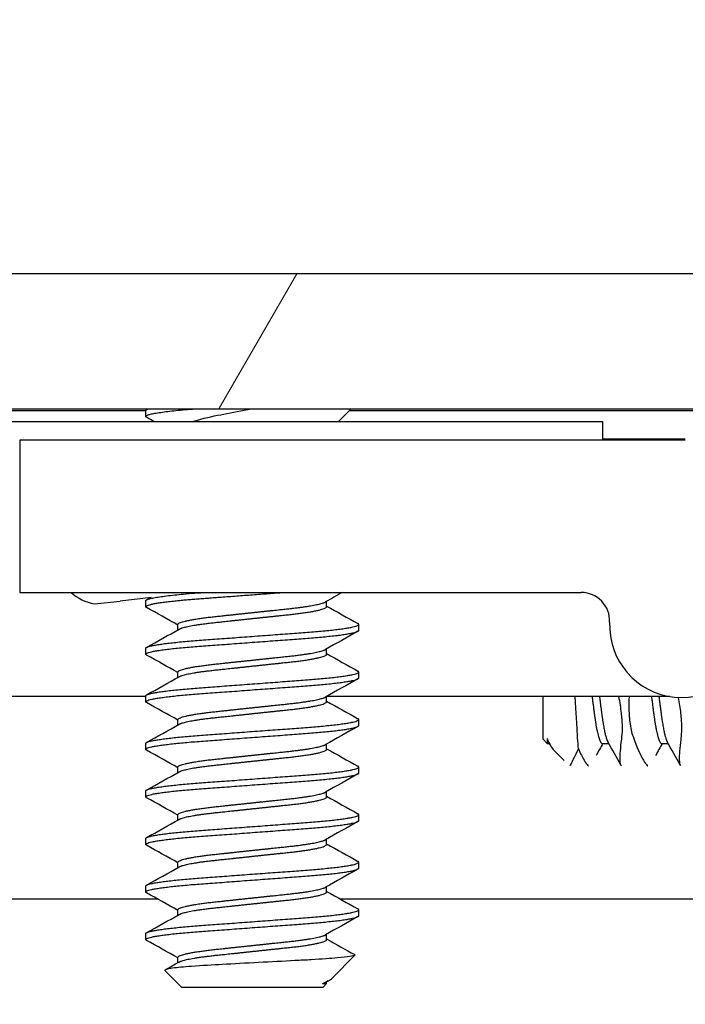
# Model space of a CAD drawing. Header units: millimetres. Extents: x 80 to 2248, y 80 to 1719.
# Tile 43 of 79: x 730 to 739, y 1578 to 1591. Entities that reach past the tile are written whole.
import ezdxf

# ---------------------------------------------------------------- set-up
doc = ezdxf.new("R2010")
doc.units = ezdxf.units.MM
doc.header["$LTSCALE"] = 8.333333
for name, color, linetype, lineweight in [('Dimension (ANSI)', 7, 'Continuous', 25), ('Hatch (ANSI)', 7, 'Continuous', 18), ('Visible (ANSI)', 7, 'Continuous', 25)]:
    doc.layers.add(name, color=color, linetype=linetype, lineweight=lineweight)
doc.styles.add('Note Text (ANSI)', font='tahoma.ttf')
doc.dimstyles.new('Default - mm (ANSI)', dxfattribs={"dimscale": 8.333333, "dimtxt": 1.75, "dimasz": 1.5, "dimexe": 2, "dimexo": 1, "dimgap": 0.8, "dimtad": 0, "dimtih": 1, "dimtoh": 1, "dimrnd": 1e-08, "dimzin": 0, "dimdsep": 46, "dimtxsty": 'Note Text (ANSI)', "dimblk": 'Filled-2', "dimcen": 0.09, "dimdle": 10, "dimclrd": 256, "dimclre": 256, "dimclrt": 256, "dimadec": 1, "dimazin": 0, "dimtfac": 1.741714, "dimtofl": 0, "dimtmove": 0, "dimatfit": 3, "dimldrblk": 'Filled-1', "dimfxl": 1, "dimtolj": 1, "dimtzin": 0, "dimlwd": -1, "dimlwe": -1, "dimarcsym": 0})

# ---------------------------------------------------------------- blocks, each defined once
blk = doc.blocks.new('Filled-2')
at = {"color": 0}
for p, q in [((0, 0), (-1, 0.1667)), ((-1, 0.1667), (-1, -0.1667)), ((-1, 0), (0, 0)), ((-1, -0.1667), (0, 0))]:
    blk.add_line(p, q, dxfattribs=at)
at = {"color": 0, "flags": 128}
blk.add_lwpolyline([(-1, -0.1667), (0, 0), (-1, 0.1667), (-1, -0.1667)], dxfattribs=at)
at = {"color": 0}
blk.add_solid([(-1, -0.1667), (0, 0), (-1, 0.1667), (-1, -0.1667)], dxfattribs=at)
blk = doc.blocks.new('*D14')
at = {"layer": 'Defpoints', "color": 0, "transparency": 16777216}
for p in [(743.043, 1627.416), (327.743, 1579.466), (743.043, 1579.466)]:
    blk.add_point(p, dxfattribs=at)
at = {"layer": 'Dimension (ANSI)', "transparency": 16777216}
for p, q in [((327.743, 1587.799), (327.743, 1644.083)), ((743.043, 1587.799), (743.043, 1644.083)), ((340.243, 1627.416), (475.829, 1627.416)), ((730.543, 1627.416), (594.957, 1627.416))]:
    blk.add_line(p, q, dxfattribs=at)
at = {"layer": 'Dimension (ANSI)', "transparency": 16777216, "xscale": 12.5, "yscale": 12.5, "zscale": 12.5, "rotation": 180}
blk.add_blockref('Filled-2', (327.743, 1627.416), dxfattribs=at)
at = {"layer": 'Dimension (ANSI)', "transparency": 16777216, "xscale": 12.5, "yscale": 12.5, "zscale": 12.5}
blk.add_blockref('Filled-2', (743.043, 1627.416), dxfattribs=at)
at = {"layer": 'Dimension (ANSI)', "transparency": 16777216, "char_height": 14.58333, "attachment_point": 5, "style": 'Note Text (ANSI)'}
for s, insert in [('\\A1; 415.30 mm', (535.393, 1641.678)), ('\\A1;[16.350 in]', (535.393, 1611.21))]:
    blk.add_mtext(s, dxfattribs=dict(at, insert=insert))
blk = doc.blocks.new('Filled-1')
at = {"color": 0}
for p, q in [((0, 0), (-1, 0.3333)), ((-1, 0.3333), (-1, -0.3333)), ((-1, 0), (0, 0)), ((-1, -0.3333), (0, 0))]:
    blk.add_line(p, q, dxfattribs=at)
at = {"color": 0, "flags": 128}
blk.add_lwpolyline([(-1, -0.3333), (0, 0), (-1, 0.3333), (-1, -0.3333)], dxfattribs=at)
at = {"color": 0}
blk.add_solid([(-1, -0.3333), (0, 0), (-1, 0.3333), (-1, -0.3333)], dxfattribs=at)

msp = doc.modelspace()

# ---------------------------------------------------------------- hatches: boundary and pattern name
at = {"layer": 'Hatch (ANSI)'}
h = msp.add_hatch(dxfattribs=at)
h.set_pattern_fill('ANSI31', color=256, scale=211.666667, angle=15, style=0)
h.set_pattern_definition([(60, (0, 0), (-22.9136, 13.22917), [])])
h.paths.add_polyline_path([(739.1138, 1585.9848), (739.1138, 1587.7882), (331.6724, 1587.7882), (331.6724, 1585.9848)])
h = msp.add_hatch(dxfattribs=at)
h.set_pattern_fill('ANSI31', color=256, scale=211.666667, style=0)
h.set_pattern_definition([(45, (0, 0), (-18.70887, 18.70887), [])])
edge = h.paths.add_edge_path()
edge.add_line((739.8681, 1457.0161), (739.8681, 1455.1871))
edge.add_line((739.8681, 1455.1871), (746.2181, 1455.1871))
edge.add_line((746.2181, 1455.1871), (746.2181, 1587.7751))
edge.add_line((746.2181, 1587.7751), (739.8681, 1587.7751))
edge.add_line((739.8681, 1587.7751), (739.8681, 1585.9461))
edge.add_line((739.8681, 1585.9461), (738.5981, 1585.9461))
edge.add_line((738.5981, 1585.9461), (738.5981, 1585.5651))
edge.add_line((738.5981, 1585.5651), (729.7081, 1585.5651))
edge.add_line((729.7081, 1585.5651), (729.7081, 1583.5331))
edge.add_line((729.7081, 1583.5331), (737.2068, 1583.5331))
edge.add_ellipse((737.2068, 1583.1521), major_axis=(0.381, 0), ratio=1, start_angle=357.54327, end_angle=450, ccw=False)
edge.add_ellipse((738.5517, 1583.0944), major_axis=(-0.0414, -0.9643), ratio=1, start_angle=270, end_angle=443.33968)
edge.add_ellipse((740.8841, 1582.7201), major_axis=(0.2214, 1.3794), ratio=1, start_angle=198.23411, end_angle=450, ccw=False)
edge.add_ellipse((741.2584, 1580.3878), major_axis=(-0.953, -0.1529), ratio=1, start_angle=270, end_angle=450)
edge.add_ellipse((740.8841, 1582.7201), major_axis=(3.2854, 0.5272), ratio=1, start_angle=270, end_angle=289.53257)
edge.add_ellipse((742.6621, 1579.4658), major_axis=(0.3344, 0.1827), ratio=1, start_angle=331.35038, end_angle=450, ccw=False)
edge.add_line((743.0431, 1579.4658), (743.0431, 1463.4965))
edge.add_ellipse((742.6621, 1463.4965), major_axis=(0, -0.381), ratio=1, start_angle=331.35038, end_angle=450, ccw=False)
edge.add_ellipse((740.8841, 1460.2421), major_axis=(-2.92, 1.5953), ratio=1, start_angle=270, end_angle=289.53257)
edge.add_ellipse((741.2584, 1462.5745), major_axis=(-0.953, 0.1529), ratio=1, start_angle=270, end_angle=450)
edge.add_ellipse((740.8841, 1460.2421), major_axis=(1.3794, -0.2214), ratio=1, start_angle=198.23411, end_angle=450, ccw=False)
edge.add_ellipse((738.5517, 1459.8678), major_axis=(-0.1529, 0.953), ratio=1, start_angle=270, end_angle=443.33968)
edge.add_ellipse((737.2068, 1459.8101), major_axis=(0.0163, -0.3806), ratio=1, start_angle=357.54327, end_angle=450, ccw=False)
edge.add_line((737.2068, 1459.4291), (729.7081, 1459.4291))
edge.add_line((729.7081, 1459.4291), (729.7081, 1457.3971))
edge.add_line((729.7081, 1457.3971), (738.5981, 1457.3971))
edge.add_line((738.5981, 1457.3971), (738.5981, 1457.0161))
edge.add_line((738.5981, 1457.0161), (739.8681, 1457.0161))

# ---------------------------------------------------------------- linework, layer by layer
at = {"layer": 'Visible (ANSI)'}
for p, q in [((739.1138, 1587.7882), (331.6724, 1587.7882)), ((331.6724, 1585.9848), (739.1138, 1585.9848)), ((731.4029, 1585.9743), (731.4219, 1585.9848)), ((733.9657, 1585.8151), (734.1354, 1585.9848)), ((731.3922, 1585.9592), (638.2883, 1585.9592)), ((731.3922, 1585.8832), (731.3922, 1585.9626)), ((739.8681, 1585.9592), (734.1098, 1585.9592)), ((728.1431, 1585.8151), (737.4931, 1585.8151)), ((737.4931, 1585.8151), (737.4931, 1585.5651)), ((738.5981, 1585.5782), (737.4931, 1585.5782)), ((738.5981, 1585.5651), (729.7081, 1585.5651)), ((729.7081, 1585.5651), (729.7081, 1583.5331)), ((729.7081, 1583.5331), (737.2068, 1583.5331)), ((737.2912, 1583.5217), (737.2895, 1583.5241)), ((737.2932, 1583.5232), (737.2912, 1583.5217)), ((730.7078, 1583.3818), (731.0488, 1583.4185)), ((731.4646, 1583.4632), (731.0488, 1583.4185)), ((731.3922, 1583.3432), (731.3922, 1583.4226)), ((733.8074, 1583.3432), (733.8074, 1583.4144)), ((731.8218, 1583.034), (731.8218, 1583.1051)), ((734.237, 1583.0257), (734.237, 1583.1051)), ((731.3922, 1582.7082), (731.3922, 1582.7876)), ((733.8074, 1582.7082), (733.8074, 1582.7794)), ((731.8218, 1582.399), (731.8218, 1582.4701)), ((734.237, 1582.3907), (734.237, 1582.4701)), ((731.3922, 1582.1423), (637.9859, 1582.1423)), ((731.3922, 1582.0732), (731.3922, 1582.1526)), ((733.8074, 1582.0732), (733.8074, 1582.1444)), ((738.3933, 1582.1423), (733.8074, 1582.1423)), ((736.6931, 1582.1423), (736.6931, 1581.5759)), ((731.8218, 1581.764), (731.8218, 1581.8351)), ((734.237, 1581.7557), (734.237, 1581.8351)), ((731.3922, 1581.4382), (731.3922, 1581.5176)), ((733.8074, 1581.4382), (733.8074, 1581.5094)), ((736.6931, 1581.5759), (736.7514, 1581.5176)), ((736.7514, 1581.5814), (736.7514, 1581.5176)), ((736.7514, 1581.5176), (736.7811, 1581.5176)), ((736.7933, 1581.496), (736.7693, 1581.5386)), ((737.4869, 1581.5176), (737.5749, 1581.5176)), ((738.2806, 1581.5176), (738.3686, 1581.5176)), ((736.8432, 1581.4259), (736.9785, 1581.2905)), ((731.8218, 1581.129), (731.8218, 1581.2001)), ((734.237, 1581.1207), (734.237, 1581.2001)), ((731.3922, 1580.8032), (731.3922, 1580.8826)), ((733.8074, 1580.8032), (733.8074, 1580.8744)), ((731.8218, 1580.494), (731.8218, 1580.5651)), ((734.237, 1580.4857), (734.237, 1580.5651)), ((731.3922, 1580.1682), (731.3922, 1580.2476)), ((733.8074, 1580.1682), (733.8074, 1580.2394)), ((731.8218, 1579.859), (731.8218, 1579.9301)), ((734.237, 1579.8507), (734.237, 1579.9301)), ((731.3922, 1579.5332), (731.3922, 1579.6126)), ((733.8074, 1579.5332), (733.8074, 1579.6044)), ((731.5566, 1579.4357), (638.1743, 1579.4357)), ((741.0999, 1579.4357), (733.9958, 1579.4357)), ((731.8218, 1579.224), (731.8218, 1579.2951)), ((734.237, 1579.2157), (734.237, 1579.2951)), ((731.3922, 1578.8982), (731.3922, 1578.9776)), ((733.8074, 1578.8982), (733.8074, 1578.9694)), ((731.8218, 1578.589), (731.8218, 1578.6601)), ((733.8808, 1578.3833), (734.1859, 1578.6884)), ((731.8685, 1578.2632), (731.6475, 1578.4841)), ((731.8685, 1578.2632), (733.7608, 1578.2632)), ((733.7534, 1578.3099), (733.8074, 1578.3099)), ((733.7608, 1578.2632), (733.8074, 1578.3099)), ((733.8285, 1578.3462), (733.7915, 1578.3254)), ((733.8074, 1578.3099), (733.8074, 1578.3344))]:
    msp.add_line(p, q, dxfattribs=at)
for centre, radius, start, end in [((730.8003, 1583.9747), 0.6, 227.38281, 261.13415), ((737.2068, 1583.1521), 0.381, 357.54327, 90), ((738.5517, 1583.0944), 0.9652, 177.54327, 350.88295)]:
    msp.add_arc(centre, radius, start, end, dxfattribs=at)
for points, weights in [([(731.3922, 1585.8832), (731.3922, 1585.9334), (732.048, 1585.9848)], [1, 0.872099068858, 0.988403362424]), ([(731.3922, 1585.9626), (731.3922, 1585.9732), (731.4295, 1585.9848)], [1, 0.97005869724, 0.95350025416]), ([(731.4029, 1585.8716), (731.3922, 1585.8776), (731.3922, 1585.8832)], [0.971473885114, 0.983771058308, 1]), ([(731.4029, 1583.3316), (731.3922, 1583.3376), (731.3922, 1583.3432)], [0.971473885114, 0.983771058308, 1]), ([(734.237, 1583.1051), (734.237, 1583.1108), (734.2263, 1583.1168)], [1, 0.983771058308, 0.971473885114]), ([(731.4029, 1582.6966), (731.3922, 1582.7026), (731.3922, 1582.7082)], [0.971473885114, 0.983771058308, 1]), ([(734.237, 1582.4701), (734.237, 1582.4758), (734.2263, 1582.4818)], [1, 0.983771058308, 0.971473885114]), ([(731.4029, 1582.0616), (731.3922, 1582.0676), (731.3922, 1582.0732)], [0.971473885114, 0.983771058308, 1]), ([(734.237, 1581.8351), (734.237, 1581.8408), (734.2263, 1581.8468)], [1, 0.983771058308, 0.971473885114]), ([(731.4029, 1581.4266), (731.3922, 1581.4326), (731.3922, 1581.4382)], [0.971473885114, 0.983771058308, 1]), ([(734.237, 1581.2001), (734.237, 1581.2058), (734.2263, 1581.2118)], [1, 0.983771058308, 0.971473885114]), ([(731.4029, 1580.7916), (731.3922, 1580.7976), (731.3922, 1580.8032)], [0.971473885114, 0.983771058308, 1]), ([(734.237, 1580.5651), (734.237, 1580.5708), (734.2263, 1580.5768)], [1, 0.983771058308, 0.971473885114]), ([(731.4029, 1580.1566), (731.3922, 1580.1626), (731.3922, 1580.1682)], [0.971473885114, 0.983771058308, 1]), ([(734.237, 1579.9301), (734.237, 1579.9358), (734.2263, 1579.9418)], [1, 0.983771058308, 0.971473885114]), ([(731.4029, 1579.5216), (731.3922, 1579.5276), (731.3922, 1579.5332)], [0.971473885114, 0.983771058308, 1]), ([(734.237, 1579.2951), (734.237, 1579.3008), (734.2263, 1579.3068)], [1, 0.983771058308, 0.971473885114]), ([(731.4029, 1578.8866), (731.3922, 1578.8926), (731.3922, 1578.8982)], [0.971473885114, 0.983771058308, 1]), ([(733.7534, 1578.3099), (733.778, 1578.3178), (733.7915, 1578.3254)], [0.941670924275, 0.948650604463, 0.961256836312])]:
    msp.add_rational_spline(points, weights, degree=2, dxfattribs=at)
for points, knots in [([(732.0166, 1585.8151), (732.0366, 1585.8219), (732.0581, 1585.8286), (732.1972, 1585.8684), (732.3309, 1585.8936), (732.5492, 1585.9376), (732.6744, 1585.9615), (732.8042, 1585.9848)], [-0.083334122, -0.083334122, -0.083334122, -0.083334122, -0.076431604, -0.076431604, -0.041316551, -0.041316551, -0.001073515, -0.001073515, -0.001073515, -0.001073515]), ([(737.1704, 1581.4447), (737.1638, 1581.533), (737.157, 1581.6415), (737.1439, 1581.859), (737.1386, 1581.9501), (737.1314, 1582.0772), (737.1296, 1582.1096), (737.1278, 1582.1423)], [-0.265576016, -0.265576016, -0.265576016, -0.265576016, -0.232047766, -0.232047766, -0.210242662, -0.210242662, -0.202903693, -0.202903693, -0.202903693, -0.202903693]), ([(737.7518, 1581.8569), (737.7518, 1581.857), (737.7518, 1581.8571), (737.7518, 1581.8577), (737.7517, 1581.8582), (737.7516, 1581.8598), (737.7515, 1581.8609), (737.7512, 1581.864), (737.751, 1581.8661), (737.7499, 1581.8791), (737.7488, 1581.8903), (737.7469, 1581.908), (737.7462, 1581.9145), (737.7374, 1581.9917), (737.7258, 1582.0664), (737.7107, 1582.1423)], [-0.034842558, -0.034842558, -0.034842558, -0.034842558, -0.03481885, -0.03481885, -0.034633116, -0.034633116, -0.034264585, -0.034264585, -0.033549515, -0.033549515, -0.029765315, -0.029765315, -0.027595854, -0.027595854, -0.004132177, -0.004132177, -0.004132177, -0.004132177]), ([(737.8475, 1582.1423), (737.8445, 1582.0828), (737.8437, 1582.0243), (737.8458, 1581.9405), (737.847, 1581.9135), (737.8492, 1581.8801), (737.8498, 1581.8728), (737.8505, 1581.864), (737.8506, 1581.8624), (737.8508, 1581.8598), (737.8509, 1581.8589), (737.851, 1581.8576), (737.851, 1581.8573), (737.851, 1581.8569)], [-0.030535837, -0.030535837, -0.030535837, -0.030535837, -0.012483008, -0.012483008, -0.003628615, -0.003628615, -0.001159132, -0.001159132, -0.00059496, -0.00059496, -0.000274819, -0.000274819, -0.000152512, -0.000152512, -0.000152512, -0.000152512]), ([(738.5456, 1581.8569), (738.5456, 1581.857), (738.5456, 1581.8571), (738.5455, 1581.8577), (738.5455, 1581.8582), (738.5453, 1581.8598), (738.5452, 1581.8609), (738.545, 1581.864), (738.5448, 1581.8661), (738.5436, 1581.8791), (738.5425, 1581.8903), (738.5407, 1581.908), (738.5399, 1581.9145), (738.5316, 1581.988), (738.5207, 1582.0585), (738.5068, 1582.1303)], [-0.034842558, -0.034842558, -0.034842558, -0.034842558, -0.03481885, -0.03481885, -0.034633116, -0.034633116, -0.034264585, -0.034264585, -0.033549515, -0.033549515, -0.029765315, -0.029765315, -0.027595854, -0.027595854, -0.005374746, -0.005374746, -0.005374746, -0.005374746]), ([(737.7524, 1581.6081), (737.7575, 1581.6494), (737.7593, 1581.6992), (737.757, 1581.7791), (737.7558, 1581.8032), (737.7536, 1581.8347), (737.7531, 1581.8413), (737.7524, 1581.8496), (737.7523, 1581.8513), (737.7521, 1581.854), (737.752, 1581.855), (737.7519, 1581.8563), (737.7518, 1581.8566), (737.7518, 1581.8569)], [-0.034472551, -0.034472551, -0.034472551, -0.034472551, -0.012435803, -0.012435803, -0.003526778, -0.003526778, -0.001193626, -0.001193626, -0.00060916, -0.00060916, -0.000268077, -0.000268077, -0.000152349, -0.000152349, -0.000152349, -0.000152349]), ([(737.851, 1581.8569), (737.851, 1581.8569), (737.851, 1581.8569), (737.8511, 1581.8564), (737.8511, 1581.8559), (737.8513, 1581.8544), (737.8513, 1581.8534), (737.8516, 1581.8506), (737.8517, 1581.8488), (737.8527, 1581.8379), (737.8536, 1581.829), (737.8551, 1581.8151), (737.8557, 1581.8099), (737.8656, 1581.727), (737.8801, 1581.6605), (737.8996, 1581.6081)], [-0.03487928, -0.03487928, -0.03487928, -0.03487928, -0.034868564, -0.034868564, -0.034697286, -0.034697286, -0.034360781, -0.034360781, -0.03372217, -0.03372217, -0.03054936, -0.03054936, -0.028690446, -0.028690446, -0.000157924, -0.000157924, -0.000157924, -0.000157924]), ([(738.5461, 1581.6081), (738.5513, 1581.6494), (738.553, 1581.6992), (738.5508, 1581.7791), (738.5496, 1581.8032), (738.5473, 1581.8347), (738.5468, 1581.8413), (738.5462, 1581.8496), (738.546, 1581.8513), (738.5458, 1581.854), (738.5457, 1581.855), (738.5456, 1581.8563), (738.5456, 1581.8566), (738.5456, 1581.8569)], [-0.034472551, -0.034472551, -0.034472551, -0.034472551, -0.012435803, -0.012435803, -0.003526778, -0.003526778, -0.001193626, -0.001193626, -0.00060916, -0.00060916, -0.000268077, -0.000268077, -0.000152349, -0.000152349, -0.000152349, -0.000152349]), ([(737.7455, 1581.216), (737.7349, 1581.2264), (737.7287, 1581.2552), (737.7261, 1581.3632), (737.7336, 1581.454), (737.7495, 1581.5845), (737.7509, 1581.5962), (737.7524, 1581.6081)], [-0.12344145, -0.12344145, -0.12344145, -0.12344145, -0.07290652, -0.07290652, -0.00664461, -0.00664461, -0.00025435, -0.00025435, -0.00025435, -0.00025435]), ([(737.8996, 1581.6081), (737.9523, 1581.4663), (737.9998, 1581.3588), (738.0587, 1581.2581), (738.0761, 1581.2347), (738.093, 1581.2197), (738.0957, 1581.2176), (738.0983, 1581.216)], [-0.27728151, -0.27728151, -0.27728151, -0.27728151, -0.19948661, -0.19948661, -0.16009929, -0.16009929, -0.15219723, -0.15219723, -0.15219723, -0.15219723]), ([(738.5393, 1581.216), (738.5286, 1581.2264), (738.5225, 1581.2552), (738.5199, 1581.3632), (738.5274, 1581.454), (738.5432, 1581.5845), (738.5447, 1581.5962), (738.5461, 1581.6081)], [-0.12344145, -0.12344145, -0.12344145, -0.12344145, -0.07290652, -0.07290652, -0.00664461, -0.00664461, -0.00025435, -0.00025435, -0.00025435, -0.00025435]), ([(737.0601, 1581.2165), (737.0628, 1581.222), (737.0681, 1581.2327), (737.0942, 1581.2852), (737.1267, 1581.3512), (737.1704, 1581.4447)], [0.146244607, 0.146244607, 0.146244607, 0.146244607, 0.172757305, 0.172757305, 0.234576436, 0.234576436, 0.234576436, 0.234576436]), ([(737.1704, 1581.4447), (737.1976, 1581.3813), (737.2229, 1581.3301), (737.265, 1581.2581), (737.2823, 1581.2347), (737.2993, 1581.2197), (737.302, 1581.2176), (737.3045, 1581.216)], [-0.24382963, -0.24382963, -0.24382963, -0.24382963, -0.199486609, -0.199486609, -0.160099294, -0.160099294, -0.152197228, -0.152197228, -0.152197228, -0.152197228]), ([(734.1859, 1578.6884), (734.1791, 1578.6816), (734.1473, 1578.6755), (734.0749, 1578.6647), (734.021, 1578.6587), (733.8597, 1578.6442), (733.7407, 1578.6357), (733.5347, 1578.6238), (733.4607, 1578.6201), (733.2297, 1578.6082), (733.0641, 1578.5996), (732.7308, 1578.5818), (732.5663, 1578.5729), (732.292, 1578.5576), (732.1434, 1578.5501), (731.8982, 1578.5319), (731.8123, 1578.5236), (731.7136, 1578.5099), (731.6857, 1578.5047), (731.6454, 1578.4931), (731.6438, 1578.4878), (731.6475, 1578.4841)], [-0.3275077, -0.3275077, -0.3275077, -0.3275077, -0.298679, -0.298679, -0.26513723, -0.26513723, -0.21824944, -0.21824944, -0.19498337, -0.19498337, -0.1484776, -0.1484776, -0.10250817, -0.10250817, -0.06653819, -0.06653819, -0.03897493, -0.03897493, -0.02198565, -0.02198565, -0.000001, -0.000001, -0.000001, -0.000001])]:
    msp.add_open_spline(points, degree=3, knots=knots, dxfattribs=at)
for points in [[(731.504, 1585.8151), (731.4703, 1585.834), (731.4366, 1585.8528), (731.4029, 1585.8716)], [(734.0189, 1583.5331), (733.9431, 1583.4907), (733.8673, 1583.4481), (733.7915, 1583.4054)], [(731.4029, 1583.4343), (731.4194, 1583.4435), (731.4359, 1583.4527), (731.4524, 1583.4619)], [(733.8074, 1583.3515), (733.9469, 1583.2729), (734.0865, 1583.1948), (734.2263, 1583.1168)], [(731.8218, 1583.0969), (731.6823, 1583.1754), (731.5427, 1583.2536), (731.4029, 1583.3316)], [(731.4029, 1582.7993), (731.548, 1582.8803), (731.6929, 1582.9614), (731.8377, 1583.0429)], [(734.2263, 1583.0141), (734.0812, 1582.9331), (733.9363, 1582.852), (733.7915, 1582.7704)], [(731.8218, 1582.4619), (731.6823, 1582.5404), (731.5427, 1582.6186), (731.4029, 1582.6966)], [(733.8074, 1582.7165), (733.9469, 1582.6379), (734.0865, 1582.5598), (734.2263, 1582.4818)], [(731.4029, 1582.1643), (731.548, 1582.2453), (731.6929, 1582.3264), (731.8377, 1582.4079)], [(734.2263, 1582.3791), (734.0812, 1582.2981), (733.9363, 1582.217), (733.7915, 1582.1354)], [(731.8218, 1581.8269), (731.6823, 1581.9054), (731.5427, 1581.9836), (731.4029, 1582.0616)], [(733.8074, 1582.0815), (733.9469, 1582.0029), (734.0865, 1581.9248), (734.2263, 1581.8468)], [(731.4029, 1581.5293), (731.548, 1581.6103), (731.6929, 1581.6914), (731.8377, 1581.7729)], [(734.2263, 1581.7441), (734.0812, 1581.6631), (733.9363, 1581.582), (733.7915, 1581.5004)], [(736.7514, 1581.5814), (736.7842, 1581.5065), (736.8146, 1581.4544), (736.8432, 1581.4259)], [(737.498, 1581.5176), (737.4674, 1581.4632), (737.4368, 1581.4088), (737.4062, 1581.3544)], [(737.7407, 1581.2226), (737.6816, 1581.328), (737.6224, 1581.4334), (737.5631, 1581.5386)], [(738.2918, 1581.5176), (738.2611, 1581.4632), (738.2305, 1581.4088), (738.2, 1581.3544)], [(738.5344, 1581.2226), (738.4753, 1581.328), (738.4162, 1581.4334), (738.3568, 1581.5386)], [(731.8218, 1581.1919), (731.6823, 1581.2704), (731.5427, 1581.3486), (731.4029, 1581.4266)], [(733.8074, 1581.4465), (733.9469, 1581.3679), (734.0865, 1581.2898), (734.2263, 1581.2118)], [(731.4029, 1580.8943), (731.548, 1580.9753), (731.6929, 1581.0564), (731.8377, 1581.1379)], [(734.2263, 1581.1091), (734.0812, 1581.0281), (733.9363, 1580.947), (733.7915, 1580.8654)], [(731.8218, 1580.5569), (731.6823, 1580.6354), (731.5427, 1580.7136), (731.4029, 1580.7916)], [(733.8074, 1580.8115), (733.9469, 1580.7329), (734.0865, 1580.6548), (734.2263, 1580.5768)], [(731.4029, 1580.2593), (731.548, 1580.3403), (731.6929, 1580.4214), (731.8377, 1580.5029)], [(734.2263, 1580.4741), (734.0812, 1580.3931), (733.9363, 1580.312), (733.7915, 1580.2304)], [(731.8218, 1579.9219), (731.6823, 1580.0004), (731.5427, 1580.0786), (731.4029, 1580.1566)], [(733.8074, 1580.1765), (733.9469, 1580.0979), (734.0865, 1580.0198), (734.2263, 1579.9418)], [(731.4029, 1579.6243), (731.548, 1579.7053), (731.6929, 1579.7864), (731.8377, 1579.8679)], [(734.2263, 1579.8391), (734.0812, 1579.7581), (733.9363, 1579.677), (733.7915, 1579.5954)], [(733.8074, 1579.5415), (733.9469, 1579.4629), (734.0865, 1579.3848), (734.2263, 1579.3068)], [(731.8218, 1579.2869), (731.6823, 1579.3654), (731.5427, 1579.4436), (731.4029, 1579.5216)], [(731.4029, 1578.9893), (731.548, 1579.0703), (731.6929, 1579.1514), (731.8377, 1579.2329)], [(734.2263, 1579.2041), (734.0812, 1579.1231), (733.9363, 1579.042), (733.7915, 1578.9604)], [(731.8218, 1578.6519), (731.6823, 1578.7304), (731.5427, 1578.8086), (731.4029, 1578.8866)], [(733.8074, 1578.9065), (733.9323, 1578.8361), (734.0574, 1578.7661), (734.1826, 1578.6962)], [(734.1825, 1578.6962), (734.1873, 1578.6935), (734.1884, 1578.6909), (734.1859, 1578.6884)], [(731.6516, 1578.4933), (731.7136, 1578.5281), (731.7757, 1578.563), (731.8377, 1578.5979)], [(733.7534, 1578.3099), (733.8156, 1578.3366), (733.8587, 1578.3612), (733.8808, 1578.3833)]]:
    msp.add_open_spline(points, degree=3, dxfattribs=at)
for points, weights, knots in [([(731.3922, 1583.4226), (731.3922, 1583.4755), (732.1034, 1583.5284), (732.1345, 1583.5308), (732.1665, 1583.5331)], [1, 0.866025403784, 1, 0.99328166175, 0.987237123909], [0.5625, 0.5625, 0.5625, 0.572916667, 0.572916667, 0.573439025, 0.573439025, 0.573439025]), ([(731.3922, 1583.3432), (731.3922, 1583.3962), (732.1034, 1583.4491), (732.6405, 1583.489), (733.2333, 1583.5331)], [1, 0.866025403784, 1, 0.895388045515, 0.954145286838], [0.5, 0.5, 0.5, 0.510416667, 0.510416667, 0.518550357, 0.518550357, 0.518550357]), ([(732.8146, 1583.2639), (733.0806, 1583.2922), (733.311, 1583.3168), (733.7096, 1583.3593), (733.7915, 1583.4054)], [0.933012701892, 0.933012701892, 1, 0.889515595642, 0.961256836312], [0.515625, 0.515625, 0.515625, 0.520833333, 0.520833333, 0.529423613, 0.529423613, 0.529423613]), ([(732.8146, 1583.1845), (733.0806, 1583.2128), (733.311, 1583.2374), (733.8074, 1583.2903), (733.8074, 1583.3432)], [0.933012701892, 0.933012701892, 1, 0.866025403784, 1], [0.515625, 0.515625, 0.515625, 0.520833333, 0.520833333, 0.53125, 0.53125, 0.53125]), ([(731.8218, 1583.1051), (731.8218, 1583.158), (732.3182, 1583.2109), (732.5486, 1583.2355), (732.8146, 1583.2639)], [1, 0.866025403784, 1, 0.933012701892, 0.933012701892], [0.5, 0.5, 0.5, 0.510416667, 0.510416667, 0.515625, 0.515625, 0.515625]), ([(731.3922, 1582.7876), (731.3922, 1582.8405), (732.1034, 1582.8934), (732.8146, 1582.9464), (733.5258, 1582.9993), (734.237, 1583.0522), (734.237, 1583.1051)], [1, 0.866025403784, 1, 0.866025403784, 1, 0.866025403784, 1], [0.5, 0.5, 0.5, 0.510416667, 0.510416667, 0.520833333, 0.520833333, 0.53125, 0.53125, 0.53125]), ([(731.8377, 1583.0429), (731.9196, 1583.0891), (732.3182, 1583.1316), (732.5486, 1583.1561), (732.8146, 1583.1845)], [0.961256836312, 0.889515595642, 1, 0.933012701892, 0.933012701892], [0.501826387, 0.501826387, 0.501826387, 0.510416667, 0.510416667, 0.515625, 0.515625, 0.515625]), ([(731.3922, 1582.7082), (731.3922, 1582.7612), (732.1034, 1582.8141), (732.8146, 1582.867), (733.5258, 1582.9199), (734.237, 1582.9728), (734.237, 1583.0257)], [1, 0.866025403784, 1, 0.866025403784, 1, 0.866025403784, 1], [0.4375, 0.4375, 0.4375, 0.447916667, 0.447916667, 0.458333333, 0.458333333, 0.46875, 0.46875, 0.46875]), ([(732.8146, 1582.6289), (733.0806, 1582.6572), (733.311, 1582.6818), (733.7096, 1582.7243), (733.7915, 1582.7704)], [0.933012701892, 0.933012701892, 1, 0.889515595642, 0.961256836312], [0.453125, 0.453125, 0.453125, 0.458333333, 0.458333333, 0.466923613, 0.466923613, 0.466923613]), ([(732.8146, 1582.5495), (733.0806, 1582.5778), (733.311, 1582.6024), (733.8074, 1582.6553), (733.8074, 1582.7082)], [0.933012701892, 0.933012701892, 1, 0.866025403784, 1], [0.453125, 0.453125, 0.453125, 0.458333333, 0.458333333, 0.46875, 0.46875, 0.46875]), ([(731.8218, 1582.4701), (731.8218, 1582.523), (732.3182, 1582.5759), (732.5486, 1582.6005), (732.8146, 1582.6289)], [1, 0.866025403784, 1, 0.933012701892, 0.933012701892], [0.4375, 0.4375, 0.4375, 0.447916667, 0.447916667, 0.453125, 0.453125, 0.453125]), ([(731.3922, 1582.1526), (731.3922, 1582.2055), (732.1034, 1582.2584), (732.8146, 1582.3114), (733.5258, 1582.3643), (734.237, 1582.4172), (734.237, 1582.4701)], [1, 0.866025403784, 1, 0.866025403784, 1, 0.866025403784, 1], [0.4375, 0.4375, 0.4375, 0.447916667, 0.447916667, 0.458333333, 0.458333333, 0.46875, 0.46875, 0.46875]), ([(731.8377, 1582.4079), (731.9196, 1582.4541), (732.3182, 1582.4966), (732.5486, 1582.5211), (732.8146, 1582.5495)], [0.961256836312, 0.889515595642, 1, 0.933012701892, 0.933012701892], [0.439326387, 0.439326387, 0.439326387, 0.447916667, 0.447916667, 0.453125, 0.453125, 0.453125]), ([(731.3922, 1582.0732), (731.3922, 1582.1262), (732.1034, 1582.1791), (732.8146, 1582.232), (733.5258, 1582.2849), (734.237, 1582.3378), (734.237, 1582.3907)], [1, 0.866025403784, 1, 0.866025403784, 1, 0.866025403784, 1], [0.375, 0.375, 0.375, 0.385416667, 0.385416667, 0.395833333, 0.395833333, 0.40625, 0.40625, 0.40625]), ([(732.8146, 1581.9939), (733.0806, 1582.0222), (733.311, 1582.0468), (733.7096, 1582.0893), (733.7915, 1582.1354)], [0.933012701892, 0.933012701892, 1, 0.889515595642, 0.961256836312], [0.390625, 0.390625, 0.390625, 0.395833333, 0.395833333, 0.404423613, 0.404423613, 0.404423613]), ([(732.8146, 1581.9145), (733.0806, 1581.9428), (733.311, 1581.9674), (733.8074, 1582.0203), (733.8074, 1582.0732)], [0.933012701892, 0.933012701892, 1, 0.866025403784, 1], [0.390625, 0.390625, 0.390625, 0.395833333, 0.395833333, 0.40625, 0.40625, 0.40625]), ([(737.3529, 1582.1423), (737.3709, 1581.9938), (737.3876, 1581.8737), (737.4372, 1581.5176), (737.4869, 1581.5176)], [0.965122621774, 0.972946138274, 1, 0.923879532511, 1], [0.102351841, 0.102351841, 0.102351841, 0.105769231, 0.105769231, 0.115384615, 0.115384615, 0.115384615]), ([(737.4521, 1582.1423), (737.4701, 1581.9938), (737.4869, 1581.8737), (737.5239, 1581.6081), (737.5631, 1581.5386)], [0.965122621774, 0.972946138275, 1, 0.942105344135, 0.972276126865], [0.102351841, 0.102351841, 0.102351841, 0.105769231, 0.105769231, 0.113082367, 0.113082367, 0.113082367]), ([(738.1466, 1582.1423), (738.1646, 1581.9938), (738.1814, 1581.8737), (738.231, 1581.5176), (738.2806, 1581.5176)], [0.965122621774, 0.972946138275, 1, 0.923879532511, 1], [0.179274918, 0.179274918, 0.179274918, 0.182692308, 0.182692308, 0.192307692, 0.192307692, 0.192307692]), ([(738.2459, 1582.1423), (738.2639, 1581.9938), (738.2806, 1581.8737), (738.3176, 1581.6081), (738.3568, 1581.5386)], [0.965122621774, 0.972946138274, 1, 0.942105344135, 0.972276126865], [0.179274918, 0.179274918, 0.179274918, 0.182692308, 0.182692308, 0.190005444, 0.190005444, 0.190005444]), ([(731.8218, 1581.8351), (731.8218, 1581.888), (732.3182, 1581.9409), (732.5486, 1581.9655), (732.8146, 1581.9939)], [1, 0.866025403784, 1, 0.933012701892, 0.933012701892], [0.375, 0.375, 0.375, 0.385416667, 0.385416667, 0.390625, 0.390625, 0.390625]), ([(731.8377, 1581.7729), (731.9196, 1581.8191), (732.3182, 1581.8616), (732.5486, 1581.8861), (732.8146, 1581.9145)], [0.961256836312, 0.889515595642, 1, 0.933012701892, 0.933012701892], [0.376826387, 0.376826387, 0.376826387, 0.385416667, 0.385416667, 0.390625, 0.390625, 0.390625]), ([(731.3922, 1581.5176), (731.3922, 1581.5705), (732.1034, 1581.6234), (732.8146, 1581.6764), (733.5258, 1581.7293), (734.237, 1581.7822), (734.237, 1581.8351)], [1, 0.866025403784, 1, 0.866025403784, 1, 0.866025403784, 1], [0.375, 0.375, 0.375, 0.385416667, 0.385416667, 0.395833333, 0.395833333, 0.40625, 0.40625, 0.40625]), ([(731.3922, 1581.4382), (731.3922, 1581.4912), (732.1034, 1581.5441), (732.8146, 1581.597), (733.5258, 1581.6499), (734.237, 1581.7028), (734.237, 1581.7557)], [1, 0.866025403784, 1, 0.866025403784, 1, 0.866025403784, 1], [0.3125, 0.3125, 0.3125, 0.322916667, 0.322916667, 0.333333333, 0.333333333, 0.34375, 0.34375, 0.34375]), ([(732.8146, 1581.3589), (733.0806, 1581.3872), (733.311, 1581.4118), (733.7096, 1581.4543), (733.7915, 1581.5004)], [0.933012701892, 0.933012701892, 1, 0.889515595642, 0.961256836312], [0.328125, 0.328125, 0.328125, 0.333333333, 0.333333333, 0.341923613, 0.341923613, 0.341923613]), ([(732.8146, 1581.2795), (733.0806, 1581.3078), (733.311, 1581.3324), (733.8074, 1581.3853), (733.8074, 1581.4382)], [0.933012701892, 0.933012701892, 1, 0.866025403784, 1], [0.328125, 0.328125, 0.328125, 0.333333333, 0.333333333, 0.34375, 0.34375, 0.34375]), ([(731.8218, 1581.2001), (731.8218, 1581.253), (732.3182, 1581.3059), (732.5486, 1581.3305), (732.8146, 1581.3589)], [1, 0.866025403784, 1, 0.933012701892, 0.933012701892], [0.3125, 0.3125, 0.3125, 0.322916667, 0.322916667, 0.328125, 0.328125, 0.328125]), ([(731.8377, 1581.1379), (731.9196, 1581.1841), (732.3182, 1581.2266), (732.5486, 1581.2511), (732.8146, 1581.2795)], [0.961256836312, 0.889515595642, 1, 0.933012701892, 0.933012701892], [0.314326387, 0.314326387, 0.314326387, 0.322916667, 0.322916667, 0.328125, 0.328125, 0.328125]), ([(731.3922, 1580.8826), (731.3922, 1580.9355), (732.1034, 1580.9884), (732.8146, 1581.0414), (733.5258, 1581.0943), (734.237, 1581.1472), (734.237, 1581.2001)], [1, 0.866025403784, 1, 0.866025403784, 1, 0.866025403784, 1], [0.3125, 0.3125, 0.3125, 0.322916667, 0.322916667, 0.333333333, 0.333333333, 0.34375, 0.34375, 0.34375]), ([(731.3922, 1580.8032), (731.3922, 1580.8562), (732.1034, 1580.9091), (732.8146, 1580.962), (733.5258, 1581.0149), (734.237, 1581.0678), (734.237, 1581.1207)], [1, 0.866025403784, 1, 0.866025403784, 1, 0.866025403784, 1], [0.25, 0.25, 0.25, 0.260416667, 0.260416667, 0.270833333, 0.270833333, 0.28125, 0.28125, 0.28125]), ([(732.8146, 1580.7239), (733.0806, 1580.7522), (733.311, 1580.7768), (733.7096, 1580.8193), (733.7915, 1580.8654)], [0.933012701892, 0.933012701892, 1, 0.889515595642, 0.961256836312], [0.265625, 0.265625, 0.265625, 0.270833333, 0.270833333, 0.279423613, 0.279423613, 0.279423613]), ([(731.8218, 1580.5651), (731.8218, 1580.618), (732.3182, 1580.6709), (732.5486, 1580.6955), (732.8146, 1580.7239)], [1, 0.866025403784, 1, 0.933012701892, 0.933012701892], [0.25, 0.25, 0.25, 0.260416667, 0.260416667, 0.265625, 0.265625, 0.265625]), ([(732.8146, 1580.6445), (733.0806, 1580.6728), (733.311, 1580.6974), (733.8074, 1580.7503), (733.8074, 1580.8032)], [0.933012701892, 0.933012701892, 1, 0.866025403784, 1], [0.265625, 0.265625, 0.265625, 0.270833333, 0.270833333, 0.28125, 0.28125, 0.28125]), ([(731.8377, 1580.5029), (731.9196, 1580.5491), (732.3182, 1580.5916), (732.5486, 1580.6161), (732.8146, 1580.6445)], [0.961256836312, 0.889515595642, 1, 0.933012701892, 0.933012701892], [0.251826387, 0.251826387, 0.251826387, 0.260416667, 0.260416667, 0.265625, 0.265625, 0.265625]), ([(731.3922, 1580.2476), (731.3922, 1580.3005), (732.1034, 1580.3534), (732.8146, 1580.4064), (733.5258, 1580.4593), (734.237, 1580.5122), (734.237, 1580.5651)], [1, 0.866025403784, 1, 0.866025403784, 1, 0.866025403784, 1], [0.25, 0.25, 0.25, 0.260416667, 0.260416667, 0.270833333, 0.270833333, 0.28125, 0.28125, 0.28125]), ([(731.3922, 1580.1682), (731.3922, 1580.2212), (732.1034, 1580.2741), (732.8146, 1580.327), (733.5258, 1580.3799), (734.237, 1580.4328), (734.237, 1580.4857)], [1, 0.866025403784, 1, 0.866025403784, 1, 0.866025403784, 1], [0.1875, 0.1875, 0.1875, 0.197916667, 0.197916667, 0.208333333, 0.208333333, 0.21875, 0.21875, 0.21875]), ([(732.8146, 1580.0889), (733.0806, 1580.1172), (733.311, 1580.1418), (733.7096, 1580.1843), (733.7915, 1580.2304)], [0.933012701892, 0.933012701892, 1, 0.889515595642, 0.961256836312], [0.203125, 0.203125, 0.203125, 0.208333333, 0.208333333, 0.216923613, 0.216923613, 0.216923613]), ([(731.8218, 1579.9301), (731.8218, 1579.983), (732.3182, 1580.0359), (732.5486, 1580.0605), (732.8146, 1580.0889)], [1, 0.866025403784, 1, 0.933012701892, 0.933012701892], [0.1875, 0.1875, 0.1875, 0.197916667, 0.197916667, 0.203125, 0.203125, 0.203125]), ([(732.8146, 1580.0095), (733.0806, 1580.0378), (733.311, 1580.0624), (733.8074, 1580.1153), (733.8074, 1580.1682)], [0.933012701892, 0.933012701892, 1, 0.866025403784, 1], [0.203125, 0.203125, 0.203125, 0.208333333, 0.208333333, 0.21875, 0.21875, 0.21875]), ([(731.3922, 1579.6126), (731.3922, 1579.6655), (732.1034, 1579.7184), (732.8146, 1579.7714), (733.5258, 1579.8243), (734.237, 1579.8772), (734.237, 1579.9301)], [1, 0.866025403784, 1, 0.866025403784, 1, 0.866025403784, 1], [0.1875, 0.1875, 0.1875, 0.197916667, 0.197916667, 0.208333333, 0.208333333, 0.21875, 0.21875, 0.21875]), ([(731.8377, 1579.8679), (731.9196, 1579.9141), (732.3182, 1579.9566), (732.5486, 1579.9811), (732.8146, 1580.0095)], [0.961256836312, 0.889515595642, 1, 0.933012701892, 0.933012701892], [0.189326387, 0.189326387, 0.189326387, 0.197916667, 0.197916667, 0.203125, 0.203125, 0.203125]), ([(731.3922, 1579.5332), (731.3922, 1579.5862), (732.1034, 1579.6391), (732.8146, 1579.692), (733.5258, 1579.7449), (734.237, 1579.7978), (734.237, 1579.8507)], [1, 0.866025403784, 1, 0.866025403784, 1, 0.866025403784, 1], [0.125, 0.125, 0.125, 0.135416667, 0.135416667, 0.145833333, 0.145833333, 0.15625, 0.15625, 0.15625]), ([(732.8146, 1579.4539), (733.0806, 1579.4822), (733.311, 1579.5068), (733.7096, 1579.5493), (733.7915, 1579.5954)], [0.933012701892, 0.933012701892, 1, 0.889515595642, 0.961256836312], [0.140625, 0.140625, 0.140625, 0.145833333, 0.145833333, 0.154423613, 0.154423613, 0.154423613]), ([(732.8146, 1579.3745), (733.0806, 1579.4028), (733.311, 1579.4274), (733.8074, 1579.4803), (733.8074, 1579.5332)], [0.933012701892, 0.933012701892, 1, 0.866025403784, 1], [0.140625, 0.140625, 0.140625, 0.145833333, 0.145833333, 0.15625, 0.15625, 0.15625]), ([(731.8218, 1579.2951), (731.8218, 1579.348), (732.3182, 1579.4009), (732.5486, 1579.4255), (732.8146, 1579.4539)], [1, 0.866025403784, 1, 0.933012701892, 0.933012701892], [0.125, 0.125, 0.125, 0.135416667, 0.135416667, 0.140625, 0.140625, 0.140625]), ([(731.3922, 1578.9776), (731.3922, 1579.0305), (732.1034, 1579.0834), (732.8146, 1579.1364), (733.5258, 1579.1893), (734.237, 1579.2422), (734.237, 1579.2951)], [1, 0.866025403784, 1, 0.866025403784, 1, 0.866025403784, 1], [0.125, 0.125, 0.125, 0.135416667, 0.135416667, 0.145833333, 0.145833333, 0.15625, 0.15625, 0.15625]), ([(731.8377, 1579.2329), (731.9196, 1579.2791), (732.3182, 1579.3216), (732.5486, 1579.3461), (732.8146, 1579.3745)], [0.961256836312, 0.889515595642, 1, 0.933012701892, 0.933012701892], [0.126826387, 0.126826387, 0.126826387, 0.135416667, 0.135416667, 0.140625, 0.140625, 0.140625]), ([(731.3922, 1578.8982), (731.3922, 1578.9512), (732.1034, 1579.0041), (732.8146, 1579.057), (733.5258, 1579.1099), (734.237, 1579.1628), (734.237, 1579.2157)], [1, 0.866025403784, 1, 0.866025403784, 1, 0.866025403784, 1], [0.0625, 0.0625, 0.0625, 0.072916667, 0.072916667, 0.083333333, 0.083333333, 0.09375, 0.09375, 0.09375]), ([(732.8146, 1578.8189), (733.0806, 1578.8472), (733.311, 1578.8718), (733.7096, 1578.9143), (733.7915, 1578.9604)], [0.933012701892, 0.933012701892, 1, 0.889515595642, 0.961256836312], [0.078125, 0.078125, 0.078125, 0.083333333, 0.083333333, 0.091923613, 0.091923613, 0.091923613]), ([(732.8146, 1578.7395), (733.0806, 1578.7678), (733.311, 1578.7924), (733.8074, 1578.8453), (733.8074, 1578.8982)], [0.933012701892, 0.933012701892, 1, 0.866025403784, 1], [0.078125, 0.078125, 0.078125, 0.083333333, 0.083333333, 0.09375, 0.09375, 0.09375]), ([(731.8218, 1578.6601), (731.8218, 1578.713), (732.3182, 1578.7659), (732.5486, 1578.7905), (732.8146, 1578.8189)], [1, 0.866025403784, 1, 0.933012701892, 0.933012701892], [0.0625, 0.0625, 0.0625, 0.072916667, 0.072916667, 0.078125, 0.078125, 0.078125]), ([(731.8377, 1578.5979), (731.9196, 1578.6441), (732.3182, 1578.6866), (732.5486, 1578.7111), (732.8146, 1578.7395)], [0.961256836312, 0.889515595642, 1, 0.933012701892, 0.933012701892], [0.064326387, 0.064326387, 0.064326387, 0.072916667, 0.072916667, 0.078125, 0.078125, 0.078125])]:
    msp.add_rational_spline(points, weights, degree=2, knots=knots, dxfattribs=at)

# ---------------------------------------------------------------- dimensions: what is measured, and where the dimension line sits
at = {"layer": 'Dimension (ANSI)'}
dim = msp.add_linear_dim(base=(743.0431, 1627.4163), p1=(327.7431, 1579.4658), p2=(743.0431, 1579.4658), text=' <> mm\\X[16.350 in]', dimstyle='Default - mm (ANSI)', override={"dimgap": 0.8, "dimtih": 0, "dimtoh": 0, "dimdec": 2, "dimpost": '', "dimtol": 0, "dimlim": 0, "dimtp": 0, "dimtm": 0, "dimtdec": 2, "dimatfit": 1}, dxfattribs=at)
dim.commit()
dim.dimension.update_dxf_attribs({"geometry": '*D14', "text_midpoint": (535.3931, 1627.4163), "dimtype": 160})

doc.saveas('drawing.dxf')
